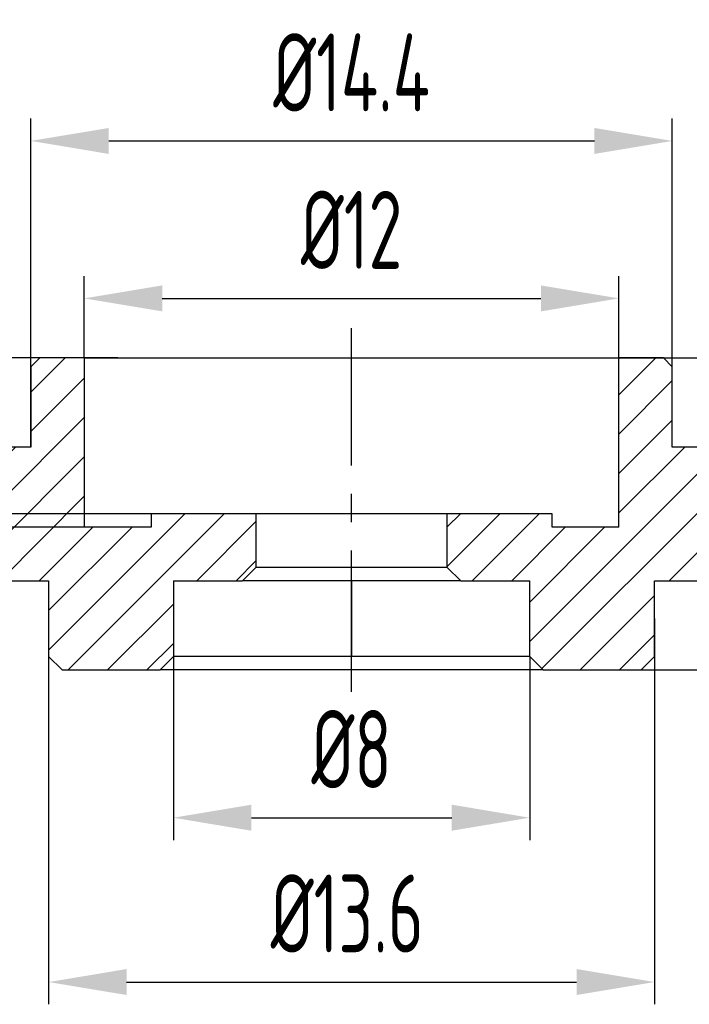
# Model space of a CAD drawing. Header units: inches. Extents: x -13 to 92, y -2 to 146.
# Tile 5 of 11: x 33 to 48, y 70 to 92. Entities that reach past the tile are written whole.
import ezdxf

# ---------------------------------------------------------------- set-up
doc = ezdxf.new("R2010")
doc.units = ezdxf.units.IN
doc.header["$LTSCALE"] = 0.5
doc.header["$MEASUREMENT"] = 0
doc.linetypes.add('CENTER', pattern=[50.8, 31.75, -6.35, 6.35, -6.35])
for name, color, linetype in [('5剖面线层', 2, 'Continuous'), ('7标注层', 4, 'Continuous'), ('中心线', 1, 'CENTER')]:
    doc.layers.add(name, color=color, linetype=linetype)
doc.styles.add('PC_TEXTSTYLE', font='ISOCP.SHX', dxfattribs={"width": 0.707, "bigfont": 'GBCBIG.SHX'})
doc.dimstyles.new('GB_LINEAR', dxfattribs={"dimtxt": 3.5, "dimasz": 3.5, "dimexe": 1, "dimexo": 0, "dimgap": 1.5, "dimtad": 1, "dimdsep": 46, "dimtxsty": 'PC_TEXTSTYLE', "dimcen": 0, "dimclrd": 256, "dimclrt": 3, "dimadec": 0, "dimazin": 2, "dimtp": 0.1, "dimtm": 0.1, "dimtfac": 0.71, "dimtdec": 3, "dimtmove": 0, "dimatfit": 3, "dimfxl": 1, "dimtfill": 1, "dimarcsym": 0})
pattern_1 = [(45, (-136.1419, 0.09334), (-0.4419417, 0.4419417), [])]

# ---------------------------------------------------------------- blocks, each defined once
blk = doc.blocks.new('*D7')
at = {"layer": '7标注层', "color": 0, "lineweight": -2}
for p, q in [((32.815, 82.082), (32.815, 89.45)), ((47.215, 82.082), (47.215, 89.45))]:
    blk.add_line(p, q, dxfattribs=at)
at = {"layer": '7标注层', "lineweight": -2}
blk.add_line((34.565, 88.95), (45.465, 88.95), dxfattribs=at)
at = {"layer": '7标注层'}
for points in [[(34.565, 89.241), (34.565, 88.658), (32.815, 88.95)], [(45.465, 88.658), (45.465, 89.241), (47.215, 88.95)]]:
    blk.add_solid(points, dxfattribs=at)
at = {"layer": 'Defpoints', "color": 0}
for p in [(47.215, 88.95), (32.815, 82.082), (47.215, 82.082)]:
    blk.add_point(p, dxfattribs=at)
at = {"layer": '7标注层', "color": 3, "insert": (40.015, 90.487), "char_height": 1.75, "attachment_point": 5, "style": 'PC_TEXTSTYLE', "bg_fill": 3, "box_fill_scale": 1.25, "bg_fill_color": 257, "bg_fill_transparency": 0}
blk.add_mtext('%%c14.4', dxfattribs=at)
blk = doc.blocks.new('*D8')
at = {"layer": '7标注层', "color": 0, "lineweight": -2}
for p, q in [((33.215, 78.232), (33.215, 69.577)), ((46.815, 78.232), (46.815, 69.577))]:
    blk.add_line(p, q, dxfattribs=at)
at = {"layer": '7标注层', "lineweight": -2}
blk.add_line((34.965, 70.077), (45.065, 70.077), dxfattribs=at)
at = {"layer": '7标注层'}
for points in [[(34.965, 70.369), (34.965, 69.786), (33.215, 70.077)], [(45.065, 69.786), (45.065, 70.369), (46.815, 70.077)]]:
    blk.add_solid(points, dxfattribs=at)
at = {"layer": 'Defpoints', "color": 0}
for p in [(33.215, 78.232), (46.815, 78.232), (46.815, 70.077)]:
    blk.add_point(p, dxfattribs=at)
at = {"layer": '7标注层', "color": 3, "insert": (39.917, 71.615), "char_height": 1.75, "attachment_point": 5, "style": 'PC_TEXTSTYLE', "bg_fill": 3, "box_fill_scale": 1.25, "bg_fill_color": 257, "bg_fill_transparency": 0}
blk.add_mtext('%%c13.6', dxfattribs=at)
blk = doc.blocks.new('*D9')
at = {"layer": '7标注层', "color": 0, "lineweight": -2}
for p, q in [((36.015, 77.382), (36.015, 73.264)), ((44.015, 77.382), (44.015, 73.264))]:
    blk.add_line(p, q, dxfattribs=at)
at = {"layer": '7标注层', "lineweight": -2}
blk.add_line((37.765, 73.764), (42.265, 73.764), dxfattribs=at)
at = {"layer": '7标注层'}
for points in [[(37.765, 74.056), (37.765, 73.473), (36.015, 73.764)], [(42.265, 73.473), (42.265, 74.056), (44.015, 73.764)]]:
    blk.add_solid(points, dxfattribs=at)
at = {"layer": 'Defpoints', "color": 0}
for p in [(36.015, 77.382), (44.015, 77.382), (44.015, 73.764)]:
    blk.add_point(p, dxfattribs=at)
at = {"layer": '7标注层', "color": 3, "insert": (40.015, 75.302), "char_height": 1.75, "attachment_point": 5, "style": 'PC_TEXTSTYLE', "bg_fill": 3, "box_fill_scale": 1.25, "bg_fill_color": 257, "bg_fill_transparency": 0}
blk.add_mtext('%%c8', dxfattribs=at)
blk = doc.blocks.new('*D10')
at = {"layer": '7标注层', "lineweight": -2}
for p, q in [((54.126, 85.832), (54.126, 89.577)), ((54.126, 82.082), (54.126, 84.082)), ((54.126, 80.332), (54.126, 78.582))]:
    blk.add_line(p, q, dxfattribs=at)
at = {"layer": '7标注层', "color": 0, "lineweight": -2}
for p, q in [((46.015, 84.082), (54.626, 84.082)), ((52.715, 82.082), (54.626, 82.082))]:
    blk.add_line(p, q, dxfattribs=at)
at = {"layer": '7标注层'}
for points in [[(53.835, 85.832), (54.418, 85.832), (54.126, 84.082)], [(54.418, 80.332), (53.835, 80.332), (54.126, 82.082)]]:
    blk.add_solid(points, dxfattribs=at)
at = {"layer": 'Defpoints', "color": 0}
for p in [(46.015, 84.082), (54.126, 84.082), (52.715, 82.082)]:
    blk.add_point(p, dxfattribs=at)
at = {"layer": '7标注层', "color": 3, "insert": (52.589, 88.58), "char_height": 1.75, "attachment_point": 5, "rotation": 90, "style": 'PC_TEXTSTYLE', "bg_fill": 3, "box_fill_scale": 1.25, "bg_fill_color": 257, "bg_fill_transparency": 0}
blk.add_mtext('2', dxfattribs=at)
blk = doc.blocks.new('*D12')
at = {"layer": '7标注层', "color": 0, "lineweight": -2}
for p, q in [((46.015, 84.082), (63.995, 84.082)), ((46.515, 77.082), (63.995, 77.082))]:
    blk.add_line(p, q, dxfattribs=at)
at = {"layer": '7标注层', "lineweight": -2}
blk.add_line((63.495, 82.332), (63.495, 78.832), dxfattribs=at)
at = {"layer": '7标注层'}
for points in [[(63.787, 82.332), (63.204, 82.332), (63.495, 84.082)], [(63.204, 78.832), (63.787, 78.832), (63.495, 77.082)]]:
    blk.add_solid(points, dxfattribs=at)
at = {"layer": 'Defpoints', "color": 0}
for p in [(46.015, 84.082), (46.515, 77.082), (63.495, 77.082)]:
    blk.add_point(p, dxfattribs=at)
at = {"layer": '7标注层', "color": 3, "insert": (61.958, 80.582), "char_height": 1.75, "attachment_point": 5, "rotation": 90, "style": 'PC_TEXTSTYLE', "bg_fill": 3, "box_fill_scale": 1.25, "bg_fill_color": 257, "bg_fill_transparency": 0}
blk.add_mtext('7', dxfattribs=at)
blk = doc.blocks.new('*D13')
at = {"layer": '7标注层', "lineweight": -2}
for p, q in [((59.717, 80.832), (59.717, 82.582)), ((59.717, 79.082), (59.717, 77.082)), ((59.717, 75.332), (59.717, 71.587))]:
    blk.add_line(p, q, dxfattribs=at)
at = {"layer": '7标注层', "color": 0, "lineweight": -2}
for p, q in [((52.715, 79.082), (60.217, 79.082)), ((46.515, 77.082), (60.217, 77.082))]:
    blk.add_line(p, q, dxfattribs=at)
at = {"layer": '7标注层'}
for points in [[(59.426, 80.832), (60.009, 80.832), (59.717, 79.082)], [(60.009, 75.332), (59.426, 75.332), (59.717, 77.082)]]:
    blk.add_solid(points, dxfattribs=at)
at = {"layer": 'Defpoints', "color": 0}
for p in [(52.715, 79.082), (46.515, 77.082), (59.717, 77.082)]:
    blk.add_point(p, dxfattribs=at)
at = {"layer": '7标注层', "color": 3, "insert": (58.18, 72.585), "char_height": 1.75, "attachment_point": 5, "rotation": 90, "style": 'PC_TEXTSTYLE', "bg_fill": 3, "box_fill_scale": 1.25, "bg_fill_color": 257, "bg_fill_transparency": 0}
blk.add_mtext('2', dxfattribs=at)
blk = doc.blocks.new('*D14')
at = {"layer": '7标注层', "lineweight": -2}
for p, q in [((25.677, 85.832), (25.677, 90.814)), ((25.677, 80.582), (25.677, 84.082)), ((25.677, 78.832), (25.677, 77.082))]:
    blk.add_line(p, q, dxfattribs=at)
at = {"layer": '7标注层', "color": 0, "lineweight": -2}
for p, q in [((34.015, 84.082), (25.177, 84.082)), ((35.515, 80.582), (25.177, 80.582))]:
    blk.add_line(p, q, dxfattribs=at)
at = {"layer": '7标注层'}
for points in [[(25.385, 85.832), (25.968, 85.832), (25.677, 84.082)], [(25.968, 78.832), (25.385, 78.832), (25.677, 80.582)]]:
    blk.add_solid(points, dxfattribs=at)
at = {"layer": 'Defpoints', "color": 0}
for p in [(25.677, 84.082), (34.015, 84.082), (35.515, 80.582)]:
    blk.add_point(p, dxfattribs=at)
at = {"layer": '7标注层', "color": 3, "insert": (24.139, 89.198), "char_height": 1.75, "attachment_point": 5, "rotation": 90, "style": 'PC_TEXTSTYLE', "bg_fill": 3, "box_fill_scale": 1.25, "bg_fill_color": 257, "bg_fill_transparency": 0}
blk.add_mtext('3.5', dxfattribs=at)
blk = doc.blocks.new('*D15')
at = {"layer": '7标注层', "lineweight": -2}
for p, q in [((22.893, 85.832), (22.893, 90.814)), ((22.893, 80.282), (22.893, 84.082)), ((22.893, 78.532), (22.893, 76.782))]:
    blk.add_line(p, q, dxfattribs=at)
at = {"layer": '7标注层', "color": 0, "lineweight": -2}
for p, q in [((34.765, 84.082), (22.393, 84.082)), ((34.765, 80.282), (22.393, 80.282))]:
    blk.add_line(p, q, dxfattribs=at)
at = {"layer": '7标注层'}
for points in [[(22.601, 85.832), (23.185, 85.832), (22.893, 84.082)], [(23.185, 78.532), (22.601, 78.532), (22.893, 80.282)]]:
    blk.add_solid(points, dxfattribs=at)
at = {"layer": 'Defpoints', "color": 0}
for p in [(22.893, 84.082), (34.765, 84.082), (34.765, 80.282)]:
    blk.add_point(p, dxfattribs=at)
at = {"layer": '7标注层', "color": 3, "insert": (21.355, 89.198), "char_height": 1.75, "attachment_point": 5, "rotation": 90, "style": 'PC_TEXTSTYLE', "bg_fill": 3, "box_fill_scale": 1.25, "bg_fill_color": 257, "bg_fill_transparency": 0}
blk.add_mtext('3.8', dxfattribs=at)
blk = doc.blocks.new('*D16')
at = {"layer": '7标注层', "color": 0, "lineweight": -2}
for p, q in [((34.015, 84.082), (34.015, 85.917)), ((46.015, 84.082), (46.015, 85.917))]:
    blk.add_line(p, q, dxfattribs=at)
at = {"layer": '7标注层', "lineweight": -2}
blk.add_line((35.765, 85.417), (44.265, 85.417), dxfattribs=at)
at = {"layer": '7标注层'}
for points in [[(35.765, 85.708), (35.765, 85.125), (34.015, 85.417)], [(44.265, 85.125), (44.265, 85.708), (46.015, 85.417)]]:
    blk.add_solid(points, dxfattribs=at)
at = {"layer": 'Defpoints', "color": 0}
for p in [(46.015, 85.417), (34.015, 84.082), (46.015, 84.082)]:
    blk.add_point(p, dxfattribs=at)
at = {"layer": '7标注层', "color": 3, "insert": (40.015, 86.954), "char_height": 1.75, "attachment_point": 5, "style": 'PC_TEXTSTYLE', "bg_fill": 3, "box_fill_scale": 1.25, "bg_fill_color": 257, "bg_fill_transparency": 0}
blk.add_mtext('%%c12', dxfattribs=at)

msp = doc.modelspace()

# ---------------------------------------------------------------- hatches: boundary and pattern name
at = {"layer": '5剖面线层', "linetype": 'Continuous', "lineweight": 18}
h = msp.add_hatch(dxfattribs=at)
h.set_pattern_fill('ANSI31', color=256, scale=5, style=0)
h.set_pattern_definition(pattern_1)
edge = h.paths.add_edge_path(flags=0)
edge.add_spline(control_points=[(31.034, 79.64), (30.997, 79.602), (30.96, 79.565), (30.923, 79.528), (30.903, 79.508), (30.884, 79.489), (30.864, 79.469)], knot_values=[0.000001, 0.000001, 0.000001, 0.000001, 0.000159, 0.000159, 0.000159, 0.000242, 0.000242, 0.000242, 0.000242], weights=[1, 1, 1, 1, 1, 1, 1], degree=3, periodic=0)
edge.add_line((30.864, 79.469), (30.864, 79.309))
edge.add_spline(control_points=[(30.864, 79.309), (30.901, 79.272), (30.938, 79.235), (30.975, 79.198), (30.995, 79.178), (31.015, 79.159), (31.034, 79.139)], knot_values=[0.000002, 0.000002, 0.000002, 0.000002, 0.000159, 0.000159, 0.000159, 0.000242, 0.000242, 0.000242, 0.000242], weights=[1, 1, 1, 1, 1, 1, 1], degree=3, periodic=0)
edge.add_spline(control_points=[(31.034, 79.139), (31.03, 79.135), (31.025, 79.13), (31.021, 79.126)], knot_values=[0.000001, 0.000001, 0.000001, 0.000001, 0.000021, 0.000021, 0.000021, 0.000021], weights=[1, 1, 1, 1], degree=3, periodic=0)
edge.add_spline(control_points=[(31.021, 79.126), (31.035, 79.111), (31.05, 79.097), (31.064, 79.082)], knot_values=[0.004302, 0.004302, 0.004302, 0.004302, 0.004363, 0.004363, 0.004363, 0.004363], weights=[1, 1, 1, 1], degree=3, periodic=0)
edge.add_line((31.064, 79.082), (33.215, 79.082))
edge.add_line((33.215, 79.082), (33.215, 77.382))
edge.add_spline(control_points=[(33.215, 77.382), (33.315, 77.282), (33.415, 77.182), (33.515, 77.082)], knot_values=[0.009626, 0.009626, 0.009626, 0.009626, 0.010051, 0.010051, 0.010051, 0.010051], weights=[1, 1, 1, 1], degree=3, periodic=0)
edge.add_line((33.515, 77.082), (35.715, 77.082))
edge.add_spline(control_points=[(35.715, 77.082), (35.815, 77.182), (35.915, 77.282), (36.015, 77.382)], knot_values=[0.006096, 0.006096, 0.006096, 0.006096, 0.006521, 0.006521, 0.006521, 0.006521], weights=[1, 1, 1, 1], degree=3, periodic=0)
edge.add_line((36.015, 77.382), (36.015, 79.082))
edge.add_line((36.015, 79.082), (37.565, 79.082))
edge.add_spline(control_points=[(37.565, 79.082), (37.665, 79.182), (37.765, 79.282), (37.865, 79.382)], knot_values=[0.003491, 0.003491, 0.003491, 0.003491, 0.003915, 0.003915, 0.003915, 0.003915], weights=[1, 1, 1, 1], degree=3, periodic=0)
edge.add_line((37.865, 79.382), (37.865, 80.582))
edge.add_line((37.865, 80.582), (35.515, 80.582))
edge.add_line((35.515, 80.582), (35.515, 80.282))
edge.add_line((35.515, 80.282), (34.015, 80.282))
edge.add_line((34.015, 80.282), (34.015, 84.082))
edge.add_line((34.015, 84.082), (33.015, 84.082))
edge.add_spline(control_points=[(33.015, 84.082), (32.948, 84.016), (32.882, 83.949), (32.815, 83.882)], knot_values=[0.020077, 0.020077, 0.020077, 0.020077, 0.020361, 0.020361, 0.020361, 0.020361], weights=[1, 1, 1, 1], degree=3, periodic=0)
edge.add_line((32.815, 83.882), (32.815, 82.082))
edge.add_line((32.815, 82.082), (31.064, 82.082))
edge.add_spline(control_points=[(31.064, 82.082), (30.998, 82.016), (30.931, 81.949), (30.864, 81.882)], knot_values=[0.002219, 0.002219, 0.002219, 0.002219, 0.002502, 0.002502, 0.002502, 0.002502], weights=[1, 1, 1, 1], degree=3, periodic=0)
edge.add_line((30.864, 81.882), (30.864, 81.809))
edge.add_spline(control_points=[(30.864, 81.809), (30.901, 81.772), (30.938, 81.735), (30.975, 81.698), (30.995, 81.679), (31.014, 81.659), (31.034, 81.639)], knot_values=[0.000001, 0.000001, 0.000001, 0.000001, 0.000158, 0.000158, 0.000158, 0.000242, 0.000242, 0.000242, 0.000242], weights=[1, 1, 1, 1, 1, 1, 1], degree=3, periodic=0)
edge.add_spline(control_points=[(31.034, 81.639), (30.997, 81.602), (30.96, 81.565), (30.923, 81.528), (30.903, 81.509), (30.884, 81.489), (30.864, 81.469)], knot_values=[0.000001, 0.000001, 0.000001, 0.000001, 0.000159, 0.000159, 0.000159, 0.000242, 0.000242, 0.000242, 0.000242], weights=[1, 1, 1, 1, 1, 1, 1], degree=3, periodic=0)
edge.add_line((30.864, 81.469), (30.864, 81.309))
edge.add_spline(control_points=[(30.864, 81.309), (30.901, 81.272), (30.938, 81.235), (30.974, 81.198), (30.994, 81.179), (31.014, 81.159), (31.034, 81.139)], knot_values=[0.000001, 0.000001, 0.000001, 0.000001, 0.000158, 0.000158, 0.000158, 0.000242, 0.000242, 0.000242, 0.000242], weights=[1, 1, 1, 1, 1, 1, 1], degree=3, periodic=0)
edge.add_spline(control_points=[(31.034, 81.139), (30.997, 81.103), (30.96, 81.066), (30.923, 81.029), (30.903, 81.009), (30.883, 80.989), (30.864, 80.969)], knot_values=[0.000001, 0.000001, 0.000001, 0.000001, 0.000158, 0.000158, 0.000158, 0.000242, 0.000242, 0.000242, 0.000242], weights=[1, 1, 1, 1, 1, 1, 1], degree=3, periodic=0)
edge.add_line((30.864, 80.969), (30.864, 80.809))
edge.add_spline(control_points=[(30.864, 80.809), (30.901, 80.772), (30.937, 80.735), (30.974, 80.698), (30.994, 80.679), (31.014, 80.659), (31.034, 80.639)], knot_values=[0.000001, 0.000001, 0.000001, 0.000001, 0.000158, 0.000158, 0.000158, 0.000242, 0.000242, 0.000242, 0.000242], weights=[1, 1, 1, 1, 1, 1, 1], degree=3, periodic=0)
edge.add_spline(control_points=[(31.034, 80.639), (30.997, 80.603), (30.96, 80.566), (30.923, 80.529), (30.903, 80.509), (30.883, 80.489), (30.864, 80.469)], knot_values=[0.000001, 0.000001, 0.000001, 0.000001, 0.000158, 0.000158, 0.000158, 0.000242, 0.000242, 0.000242, 0.000242], weights=[1, 1, 1, 1, 1, 1, 1], degree=3, periodic=0)
edge.add_line((30.864, 80.469), (30.864, 80.309))
edge.add_spline(control_points=[(30.864, 80.309), (30.901, 80.272), (30.937, 80.235), (30.974, 80.198), (30.994, 80.179), (31.014, 80.159), (31.034, 80.139)], knot_values=[0.000001, 0.000001, 0.000001, 0.000001, 0.000158, 0.000158, 0.000158, 0.000242, 0.000242, 0.000242, 0.000242], weights=[1, 1, 1, 1, 1, 1, 1], degree=3, periodic=0)
edge.add_spline(control_points=[(31.034, 80.139), (30.997, 80.103), (30.96, 80.066), (30.923, 80.029), (30.903, 80.009), (30.883, 79.989), (30.864, 79.969)], knot_values=[0.000001, 0.000001, 0.000001, 0.000001, 0.000158, 0.000158, 0.000158, 0.000242, 0.000242, 0.000242, 0.000242], weights=[1, 1, 1, 1, 1, 1, 1], degree=3, periodic=0)
edge.add_line((30.864, 79.969), (30.864, 79.809))
edge.add_spline(control_points=[(30.864, 79.809), (30.901, 79.772), (30.938, 79.735), (30.975, 79.698), (30.995, 79.678), (31.015, 79.659), (31.034, 79.639)], knot_values=[0.000002, 0.000002, 0.000002, 0.000002, 0.000159, 0.000159, 0.000159, 0.000242, 0.000242, 0.000242, 0.000242], weights=[1, 1, 1, 1, 1, 1, 1], degree=3, periodic=0)
h = msp.add_hatch(dxfattribs=at)
h.set_pattern_fill('ANSI31', color=256, scale=5, style=0)
h.set_pattern_definition(pattern_1)
edge = h.paths.add_edge_path(flags=0)
edge.add_spline(control_points=[(46.515, 77.082), (46.615, 77.182), (46.715, 77.282), (46.815, 77.382)], knot_values=[0.018825, 0.018825, 0.018825, 0.018825, 0.019251, 0.019251, 0.019251, 0.019251], weights=[1, 1, 1, 1], degree=3, periodic=0)
edge.add_line((46.815, 77.382), (46.815, 79.082))
edge.add_line((46.815, 79.082), (48.965, 79.082))
edge.add_spline(control_points=[(48.965, 79.082), (48.98, 79.097), (48.996, 79.113), (49.011, 79.128)], knot_values=[0.002218, 0.002218, 0.002218, 0.002218, 0.002282, 0.002282, 0.002282, 0.002282], weights=[1, 1, 1, 1], degree=3, periodic=0)
edge.add_spline(control_points=[(49.011, 79.128), (49.006, 79.133), (49, 79.138), (48.995, 79.144)], knot_values=[0.00022, 0.00022, 0.00022, 0.00022, 0.000242, 0.000242, 0.000242, 0.000242], weights=[1, 1, 1, 1], degree=3, periodic=0)
edge.add_spline(control_points=[(48.995, 79.144), (49.032, 79.18), (49.069, 79.218), (49.106, 79.255), (49.126, 79.274), (49.146, 79.294), (49.165, 79.314)], knot_values=[0.000001, 0.000001, 0.000001, 0.000001, 0.000159, 0.000159, 0.000159, 0.000242, 0.000242, 0.000242, 0.000242], weights=[1, 1, 1, 1, 1, 1, 1], degree=3, periodic=0)
edge.add_line((49.165, 79.314), (49.165, 79.474))
edge.add_spline(control_points=[(49.165, 79.474), (49.129, 79.511), (49.091, 79.548), (49.054, 79.585), (49.035, 79.604), (49.015, 79.624), (48.995, 79.644)], knot_values=[0.000001, 0.000001, 0.000001, 0.000001, 0.000159, 0.000159, 0.000159, 0.000242, 0.000242, 0.000242, 0.000242], weights=[1, 1, 1, 1, 1, 1, 1], degree=3, periodic=0)
edge.add_spline(control_points=[(48.995, 79.644), (49.033, 79.68), (49.07, 79.718), (49.107, 79.755), (49.126, 79.774), (49.146, 79.794), (49.165, 79.814)], knot_values=[0.000001, 0.000001, 0.000001, 0.000001, 0.000159, 0.000159, 0.000159, 0.000242, 0.000242, 0.000242, 0.000242], weights=[1, 1, 1, 1, 1, 1, 1], degree=3, periodic=0)
edge.add_line((49.165, 79.814), (49.165, 79.974))
edge.add_spline(control_points=[(49.165, 79.974), (49.129, 80.011), (49.092, 80.047), (49.055, 80.084), (49.035, 80.104), (49.015, 80.124), (48.996, 80.144)], knot_values=[0.000001, 0.000001, 0.000001, 0.000001, 0.000158, 0.000158, 0.000158, 0.000242, 0.000242, 0.000242, 0.000242], weights=[1, 1, 1, 1, 1, 1, 1], degree=3, periodic=0)
edge.add_spline(control_points=[(48.996, 80.144), (49.033, 80.18), (49.07, 80.217), (49.107, 80.254), (49.126, 80.274), (49.146, 80.294), (49.166, 80.314)], knot_values=[0.000001, 0.000001, 0.000001, 0.000001, 0.000158, 0.000158, 0.000158, 0.000242, 0.000242, 0.000242, 0.000242], weights=[1, 1, 1, 1, 1, 1, 1], degree=3, periodic=0)
edge.add_line((49.166, 80.314), (49.165, 80.474))
edge.add_spline(control_points=[(49.165, 80.474), (49.129, 80.511), (49.092, 80.547), (49.055, 80.584), (49.035, 80.604), (49.015, 80.624), (48.996, 80.644)], knot_values=[0.000001, 0.000001, 0.000001, 0.000001, 0.000158, 0.000158, 0.000158, 0.000242, 0.000242, 0.000242, 0.000242], weights=[1, 1, 1, 1, 1, 1, 1], degree=3, periodic=0)
edge.add_spline(control_points=[(48.996, 80.644), (49.033, 80.68), (49.07, 80.717), (49.107, 80.754), (49.126, 80.774), (49.146, 80.794), (49.166, 80.814)], knot_values=[0.000001, 0.000001, 0.000001, 0.000001, 0.000158, 0.000158, 0.000158, 0.000242, 0.000242, 0.000242, 0.000242], weights=[1, 1, 1, 1, 1, 1, 1], degree=3, periodic=0)
edge.add_line((49.166, 80.814), (49.165, 80.974))
edge.add_spline(control_points=[(49.165, 80.974), (49.129, 81.011), (49.092, 81.047), (49.055, 81.084), (49.035, 81.104), (49.015, 81.124), (48.996, 81.144)], knot_values=[0.000001, 0.000001, 0.000001, 0.000001, 0.000158, 0.000158, 0.000158, 0.000242, 0.000242, 0.000242, 0.000242], weights=[1, 1, 1, 1, 1, 1, 1], degree=3, periodic=0)
edge.add_spline(control_points=[(48.996, 81.144), (49.033, 81.18), (49.07, 81.217), (49.107, 81.254), (49.126, 81.274), (49.146, 81.294), (49.166, 81.314)], knot_values=[0.000001, 0.000001, 0.000001, 0.000001, 0.000158, 0.000158, 0.000158, 0.000242, 0.000242, 0.000242, 0.000242], weights=[1, 1, 1, 1, 1, 1, 1], degree=3, periodic=0)
edge.add_line((49.166, 81.314), (49.165, 81.474))
edge.add_spline(control_points=[(49.165, 81.474), (49.128, 81.511), (49.091, 81.548), (49.054, 81.585), (49.035, 81.604), (49.015, 81.624), (48.995, 81.644)], knot_values=[0.000002, 0.000002, 0.000002, 0.000002, 0.000158, 0.000158, 0.000158, 0.000242, 0.000242, 0.000242, 0.000242], weights=[1, 1, 1, 1, 1, 1, 1], degree=3, periodic=0)
edge.add_spline(control_points=[(48.995, 81.644), (49.032, 81.68), (49.069, 81.717), (49.106, 81.754), (49.126, 81.774), (49.146, 81.794), (49.165, 81.814)], knot_values=[0.000001, 0.000001, 0.000001, 0.000001, 0.000159, 0.000159, 0.000159, 0.000242, 0.000242, 0.000242, 0.000242], weights=[1, 1, 1, 1, 1, 1, 1], degree=3, periodic=0)
edge.add_line((49.165, 81.814), (49.165, 81.882))
edge.add_spline(control_points=[(49.165, 81.882), (49.099, 81.949), (49.032, 82.016), (48.965, 82.082)], knot_values=[0.004084, 0.004084, 0.004084, 0.004084, 0.004366, 0.004366, 0.004366, 0.004366], weights=[1, 1, 1, 1], degree=3, periodic=0)
edge.add_line((48.965, 82.082), (47.215, 82.082))
edge.add_line((47.215, 82.082), (47.215, 83.882))
edge.add_spline(control_points=[(47.215, 83.882), (47.148, 83.949), (47.081, 84.016), (47.015, 84.082)], knot_values=[0.010187, 0.010187, 0.010187, 0.010187, 0.010469, 0.010469, 0.010469, 0.010469], weights=[1, 1, 1, 1], degree=3, periodic=0)
edge.add_line((47.015, 84.082), (46.015, 84.082))
edge.add_line((46.015, 84.082), (46.015, 82.082))
edge.add_line((46.015, 82.082), (46.015, 80.582))
edge.add_line((46.015, 80.582), (46.015, 80.282))
edge.add_line((46.015, 80.282), (44.515, 80.282))
edge.add_line((44.515, 80.282), (44.515, 80.582))
edge.add_line((44.515, 80.582), (42.164, 80.582))
edge.add_line((42.164, 80.582), (42.164, 79.382))
edge.add_spline(control_points=[(42.164, 79.382), (42.264, 79.282), (42.364, 79.182), (42.464, 79.082)], knot_values=[0.00648, 0.00648, 0.00648, 0.00648, 0.006904, 0.006904, 0.006904, 0.006904], weights=[1, 1, 1, 1], degree=3, periodic=0)
edge.add_line((42.464, 79.082), (44.015, 79.082))
edge.add_line((44.015, 79.082), (44.015, 77.382))
edge.add_spline(control_points=[(44.015, 77.382), (44.115, 77.282), (44.215, 77.182), (44.315, 77.082)], knot_values=[0.011696, 0.011696, 0.011696, 0.011696, 0.01212, 0.01212, 0.01212, 0.01212], weights=[1, 1, 1, 1], degree=3, periodic=0)
edge.add_line((44.315, 77.082), (46.515, 77.082))

# ---------------------------------------------------------------- linework, layer by layer
at = {"color": 7, "linetype": 'Continuous', "lineweight": 25}
for p, q in [((33.015, 84.082), (32.815, 83.882)), ((33.015, 84.082), (32.815, 83.882)), ((34.015, 84.082), (33.015, 84.082)), ((33.015, 84.082), (33.015, 84.082)), ((34.015, 84.082), (34.015, 80.282)), ((34.015, 84.082), (40.015, 84.082)), ((40.015, 84.082), (46.015, 84.082)), ((46.015, 82.082), (46.015, 84.082)), ((47.015, 84.082), (46.015, 84.082)), ((47.215, 83.882), (47.015, 84.082)), ((47.215, 83.882), (47.015, 84.082)), ((47.015, 84.082), (47.015, 84.082)), ((32.815, 83.882), (32.815, 82.082)), ((32.815, 83.882), (32.815, 82.082)), ((32.815, 83.882), (32.815, 83.882)), ((47.215, 82.082), (47.215, 83.882)), ((47.215, 82.082), (47.215, 83.882)), ((47.215, 83.882), (47.215, 83.882)), ((32.815, 82.082), (31.064, 82.082)), ((46.015, 80.582), (46.015, 82.082)), ((48.965, 82.082), (47.215, 82.082)), ((35.515, 80.582), (35.515, 80.282)), ((35.515, 80.582), (35.515, 80.282)), ((37.865, 80.582), (35.515, 80.582)), ((35.515, 80.582), (35.515, 80.582)), ((37.865, 80.582), (37.865, 79.382)), ((40.015, 80.582), (37.865, 80.582)), ((42.164, 80.582), (40.015, 80.582)), ((42.164, 79.382), (42.164, 80.582)), ((44.515, 80.582), (42.164, 80.582)), ((44.515, 80.282), (44.515, 80.582)), ((44.515, 80.282), (44.515, 80.582)), ((44.515, 80.582), (44.515, 80.582)), ((46.015, 80.282), (46.015, 80.582)), ((35.515, 80.282), (34.015, 80.282)), ((46.015, 80.282), (44.515, 80.282)), ((37.865, 79.382), (37.565, 79.082)), ((40.015, 79.382), (37.865, 79.382)), ((40.015, 79.082), (40.015, 79.382)), ((42.164, 79.382), (40.015, 79.382)), ((42.464, 79.082), (42.164, 79.382)), ((31.064, 79.082), (33.215, 79.082)), ((33.215, 79.082), (33.215, 77.382)), ((33.215, 79.082), (33.215, 77.382)), ((36.015, 79.082), (37.565, 79.082)), ((36.015, 79.082), (36.015, 77.382)), ((40.015, 79.082), (37.565, 79.082)), ((40.015, 79.082), (40.015, 77.382)), ((42.464, 79.082), (40.015, 79.082)), ((42.464, 79.082), (44.015, 79.082)), ((44.015, 77.382), (44.015, 79.082)), ((46.815, 77.382), (46.815, 79.082)), ((46.815, 79.082), (48.965, 79.082)), ((46.815, 77.382), (46.815, 79.082)), ((33.215, 77.382), (33.515, 77.082)), ((33.215, 77.382), (33.515, 77.082)), ((33.215, 77.382), (33.215, 77.382)), ((36.015, 77.382), (35.715, 77.082)), ((40.015, 77.382), (36.015, 77.382)), ((44.015, 77.382), (40.015, 77.382)), ((40.015, 77.082), (40.015, 77.382)), ((44.315, 77.082), (44.015, 77.382)), ((46.515, 77.082), (46.815, 77.382)), ((46.515, 77.082), (46.815, 77.382)), ((46.815, 77.382), (46.815, 77.382)), ((33.515, 77.082), (35.715, 77.082)), ((33.515, 77.082), (33.515, 77.082)), ((40.015, 77.082), (35.715, 77.082)), ((44.315, 77.082), (40.015, 77.082)), ((44.315, 77.082), (46.515, 77.082)), ((46.515, 77.082), (46.515, 77.082))]:
    msp.add_line(p, q, dxfattribs=at)

# ---------------------------------------------------------------- next in the draw order: dimensions: what is measured, and where the dimension line sits
at = {"layer": '7标注层'}
for base, p1, p2, picture, middle in [((47.215, 88.95), (32.815, 82.082), (47.215, 82.082), '*D7', (40.015, 88.95)), ((46.815, 70.077), (33.215, 78.232), (46.815, 78.232), '*D8', (39.917, 70.077))]:
    dim = msp.add_linear_dim(base=base, p1=p1, p2=p2, text='%%c<>', dimstyle='GB_LINEAR', override={"dimscale": 0.5, "dimgap": 1.5, "dimtad": 1, "dimdec": 2, "dimlfac": 1, "dimpost": '<>', "dimse1": 0, "dimse2": 0, "dimsd1": 0, "dimsd2": 0, "dimtofl": 1, "dimtvp": 0.1, "dimtfill": 1, "dimtfillclr": 0}, dxfattribs=at)
    dim.commit()
    dim.dimension.update_dxf_attribs({"geometry": picture, "text_midpoint": middle, "dimtype": 160})

# ---------------------------------------------------------------- next in the draw order: dimensions: what is measured, and where the dimension line sits
for base, p1, p2, picture, middle in [((25.677, 84.082), (35.515, 80.582), (34.015, 84.082), '*D14', (25.677, 89.198)), ((54.126, 84.082), (52.715, 82.082), (46.015, 84.082), '*D10', (54.126, 88.58))]:
    dim = msp.add_linear_dim(base=base, p1=p1, p2=p2, angle=90, dimstyle='GB_LINEAR', override={"dimscale": 0.5, "dimtvp": 0.1, "dimtfill": 1, "dimtfillclr": 0}, dxfattribs=at)
    dim.commit()
    dim.dimension.update_dxf_attribs({"geometry": picture, "text_midpoint": middle, "dimtype": 160})
dim = msp.add_linear_dim(base=(44.015, 73.764), p1=(36.015, 77.382), p2=(44.015, 77.382), text='%%c<>', dimstyle='GB_LINEAR', override={"dimscale": 0.5, "dimgap": 1.5, "dimtad": 1, "dimdec": 2, "dimlfac": 1, "dimpost": '<>', "dimse1": 0, "dimse2": 0, "dimsd1": 0, "dimsd2": 0, "dimtofl": 1, "dimtvp": 0.1, "dimtfill": 1, "dimtfillclr": 0}, dxfattribs=at)
dim.commit()
dim.dimension.update_dxf_attribs({"geometry": '*D9', "text_midpoint": (40.015, 73.764), "dimtype": 160})

# ---------------------------------------------------------------- next in the draw order: linework, layer by layer
at = {"layer": '中心线', "ltscale": 0.2}
msp.add_line((40.015, 76.586), (40.015, 84.75), dxfattribs=at)

# ---------------------------------------------------------------- next in the draw order: dimensions: what is measured, and where the dimension line sits
at = {"layer": '7标注层'}
for base, p1, p2, picture, middle in [((22.893, 84.082), (34.765, 80.282), (34.765, 84.082), '*D15', (22.893, 89.198)), ((63.495, 77.082), (46.015, 84.082), (46.515, 77.082), '*D12', (63.495, 80.582))]:
    dim = msp.add_linear_dim(base=base, p1=p1, p2=p2, angle=90, dimstyle='GB_LINEAR', override={"dimscale": 0.5, "dimtvp": 0.1, "dimtfill": 1, "dimtfillclr": 0}, dxfattribs=at)
    dim.commit()
    dim.dimension.update_dxf_attribs({"geometry": picture, "text_midpoint": middle, "dimtype": 160})

# ---------------------------------------------------------------- next in the draw order: dimensions: what is measured, and where the dimension line sits
dim = msp.add_linear_dim(base=(46.015, 85.417), p1=(34.015, 84.082), p2=(46.015, 84.082), text='%%c<>', dimstyle='GB_LINEAR', override={"dimscale": 0.5, "dimgap": 1.5, "dimtad": 1, "dimjust": 0, "dimdec": 2, "dimlfac": 1, "dimpost": '<>', "dimse1": 0, "dimse2": 0, "dimsd1": 0, "dimsd2": 0, "dimclrd": 256, "dimclre": 0, "dimtofl": 1, "dimtvp": 0.1}, dxfattribs=at)
dim.commit()
dim.dimension.update_dxf_attribs({"geometry": '*D16', "text_midpoint": (40.015, 86.954)})
dim = msp.add_linear_dim(base=(59.717, 77.082), p1=(52.715, 79.082), p2=(46.515, 77.082), angle=90, dimstyle='GB_LINEAR', override={"dimscale": 0.5, "dimtvp": 0.1, "dimtfill": 1, "dimtfillclr": 0}, dxfattribs=at)
dim.commit()
dim.dimension.update_dxf_attribs({"geometry": '*D13', "text_midpoint": (59.717, 72.585), "dimtype": 160})

doc.saveas('drawing.dxf')
